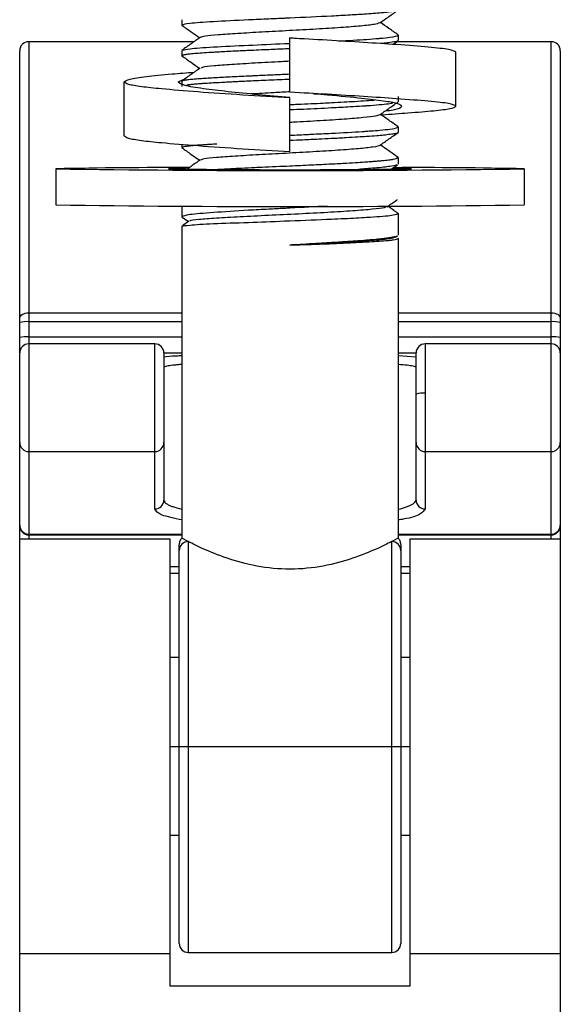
# Model space of a CAD drawing. Header units: millimetres. Extents: x -105 to 136, y -37 to 231.
# Tile 10 of 11: x 66 to 96, y 147 to 202. Entities that reach past the tile are written whole.
import ezdxf

# ---------------------------------------------------------------- set-up
doc = ezdxf.new("R2010")
doc.units = ezdxf.units.MM

msp = doc.modelspace()

# ---------------------------------------------------------------- linework, layer by layer
at = {"color": 7, "linetype": 'Continuous', "lineweight": 25}
for p, q in [((75.044, 201.728), (75.044, 201.428)), ((75.044, 201.428), (75.081, 201.415)), ((81.619, 200.67), (81.044, 200.718)), ((81.044, 197.702), (81.044, 200.718)), ((87.044, 200.878), (87.044, 200.579)), ((75.722, 200.51), (66.544, 200.51)), ((66.544, 200.51), (66.544, 172.891)), ((86.744, 200.358), (87.037, 200.563)), ((95.544, 200.51), (86.962, 200.51)), ((95.544, 172.891), (95.544, 200.51)), ((66.044, 140.037), (66.044, 200.01)), ((75.044, 200.028), (75.044, 199.729)), ((75.044, 199.729), (75.076, 199.716)), ((90.244, 196.928), (90.244, 199.928)), ((96.044, 200.01), (96.044, 140.037)), ((74.844, 198.278), (75.208, 198.448)), ((71.844, 195.278), (71.844, 198.278)), ((75.044, 198.327), (75.044, 198.029)), ((81.044, 194.402), (81.044, 197.418)), ((87.044, 197.476), (87.044, 197.179)), ((87.044, 195.777), (87.002, 195.798)), ((87.044, 195.777), (87.044, 195.478)), ((75.044, 194.796), (75.044, 194.628)), ((75.044, 194.628), (75.104, 194.616)), ((87.044, 194.078), (86.961, 194.099)), ((87.044, 194.078), (87.044, 193.72)), ((86.654, 193.433), (87.008, 193.682)), ((68.044, 193.453), (68.044, 191.453)), ((94.044, 193.453), (94.044, 191.453)), ((75.044, 191.389), (75.044, 190.79)), ((75.044, 190.79), (75.069, 190.769)), ((75.067, 190.765), (75.409, 190.525)), ((87.044, 190.968), (87.044, 189.765)), ((75.044, 190.265), (75.044, 172.953)), ((75.429, 190.539), (75.079, 190.294)), ((86.866, 189.684), (86.914, 189.661)), ((86.904, 189.652), (87.017, 189.732)), ((87.044, 189.59), (87.023, 189.604)), ((87.044, 189.59), (87.044, 172.953)), ((66.544, 185.462), (75.044, 185.462)), ((87.044, 185.462), (95.544, 185.462)), ((75.044, 184.966), (66.544, 184.966)), ((95.544, 184.966), (87.044, 184.966)), ((66.544, 184.126), (75.044, 184.126)), ((73.544, 183.732), (66.544, 183.732)), ((73.544, 174.575), (73.544, 183.732)), ((87.044, 184.126), (95.544, 184.126)), ((95.544, 183.732), (88.544, 183.732)), ((88.544, 183.732), (88.544, 174.575)), ((74.044, 183.232), (74.044, 175.07)), ((75.044, 183.214), (74.044, 183.214)), ((88.044, 183.214), (87.044, 183.214)), ((88.044, 175.07), (88.044, 183.232)), ((87.044, 183.088), (88.044, 183.025)), ((66.544, 177.762), (73.544, 177.762)), ((88.544, 177.762), (95.544, 177.762)), ((74.394, 172.891), (66.044, 172.891)), ((66.544, 173.177), (75.044, 173.177)), ((66.544, 173.129), (75.044, 173.129)), ((74.394, 148.09), (74.394, 172.891)), ((75.394, 172.763), (75.044, 172.953)), ((75.394, 172.763), (75.394, 149.953)), ((87.044, 172.953), (86.694, 172.763)), ((86.694, 149.953), (86.694, 172.763)), ((87.044, 173.177), (95.544, 173.177)), ((87.044, 173.129), (95.544, 173.129)), ((96.044, 172.891), (87.694, 172.891)), ((87.694, 172.891), (87.694, 148.09)), ((74.894, 150.453), (74.894, 172.272)), ((87.194, 172.586), (87.194, 150.453)), ((74.394, 171.387), (74.894, 171.387)), ((87.194, 171.387), (87.694, 171.387)), ((74.394, 171.001), (74.894, 171.001)), ((87.194, 171.001), (87.694, 171.001)), ((74.894, 166.321), (74.394, 166.321)), ((87.694, 166.321), (87.194, 166.321)), ((74.394, 161.391), (74.894, 161.391)), ((75.394, 161.39), (86.694, 161.39)), ((87.194, 161.391), (87.694, 161.391)), ((74.394, 156.468), (74.894, 156.468)), ((87.194, 156.468), (87.694, 156.468)), ((66.044, 149.891), (74.394, 149.891)), ((75.394, 149.953), (86.694, 149.953)), ((87.694, 149.891), (96.044, 149.891)), ((87.694, 148.09), (74.394, 148.09))]:
    msp.add_line(p, q, dxfattribs=at)
at = {"color": 7, "linetype": 'Continuous', "lineweight": 25, "flags": 128}
for points in [[(66.044, 185.17), (66.054, 185.227), (66.082, 185.282), (66.128, 185.333), (66.191, 185.377), (66.266, 185.413), (66.353, 185.44), (66.447, 185.457), (66.544, 185.462)], [(95.544, 185.462), (95.642, 185.457), (95.735, 185.44), (95.822, 185.413), (95.898, 185.377), (95.96, 185.333), (96.006, 185.282), (96.034, 185.227), (96.044, 185.17)]]:
    msp.add_lwpolyline(points, dxfattribs=at)
at = {"color": 7, "linetype": 'Continuous', "lineweight": 25}
for centre, radius, start, end in [((66.544, 200.01), 0.5, 90, 180), ((95.544, 200.01), 0.5, 0, 90), ((74.121, -76.923), 270.444, 89.72382, 91.28751), ((88.036, -73.291), 266.811, 88.7096, 90.26635), ((81.044, 1094.063), 900.704, 269.173013, 270.826987), ((75.223, 171.362), 22.11, 89.867, 92.4081), ((81.044, 664.262), 470.858, 269.17861, 270.82139), ((86.865, 171.353), 22.119, 87.592, 90.1335), ((81.044, 1092.063), 900.704, 269.173013, 270.826987), ((66.42, 183.499), 1.472, 85.1662, 104.7959), ((95.668, 183.499), 1.472, 75.2041, 94.8338), ((66.42, 182.659), 1.472, 85.1662, 104.7959), ((66.544, 183.232), 0.5, 90, 180), ((73.544, 183.232), 0.5, 0, 90), ((88.544, 183.232), 0.5, 90, 180), ((95.668, 182.659), 1.472, 75.2041, 94.8338), ((95.544, 183.232), 0.5, 0, 90), ((88.42, 179.527), 1.472, 85.1662, 104.7959), ((66.542, 178.259), 0.498, 180.2815, 270.2788), ((73.547, 178.259), 0.498, 269.7212, 359.7185), ((88.542, 178.259), 0.498, 180.2815, 270.2788), ((95.547, 178.259), 0.498, 269.7212, 359.7185), ((73.547, 175.072), 0.498, 269.7212, 359.7185), ((88.542, 175.072), 0.498, 180.2815, 270.2788), ((66.542, 173.675), 0.498, 180.2815, 270.2788), ((66.544, 173.629), 0.5, 180, 270), ((95.547, 173.675), 0.498, 269.7212, 359.7185), ((95.544, 173.629), 0.5, 270, 0), ((75.39, 172.267), 0.496, 89.5266, 179.5186), ((86.698, 172.267), 0.496, 0.4814, 90.4734), ((75.269, 183.888), 22.499, 269.045, 270.3183), ((86.819, 183.888), 22.499, 269.6817, 270.955), ((75.394, 150.453), 0.5, 180, 270), ((86.694, 150.453), 0.5, 270, 360)]:
    msp.add_arc(centre, radius, start, end, dxfattribs=at)
for points, knots in [([(87.044, 202.278), (87.044, 202.277), (87.044, 202.275), (87.043, 202.27), (87.028, 202.251), (86.934, 202.214), (86.583, 202.153), (85.983, 202.092), (85.203, 202.036), (84.399, 201.986), (83.015, 201.908), (81.823, 201.857), (81.032, 201.82), (81, 201.819), (80.896, 201.814), (80.513, 201.797), (79.763, 201.762), (78.358, 201.7), (76.701, 201.616), (75.315, 201.523), (75.134, 201.46), (75.044, 201.428)], [0, 0, 0, 0, 0.0020791, 0.0057983, 0.0181565, 0.062521, 0.1253325, 0.2107742, 0.2504815, 0.3132388, 0.3757241, 0.50043, 0.5010422, 0.5020967, 0.5055325, 0.5177109, 0.5632598, 0.6259152, 0.7506915, 0.8753688, 1, 1, 1, 1]), ([(86.025, 201.552), (86.193, 201.67), (86.53, 201.906), (86.866, 202.142), (87.035, 202.261)], [0, 0, 0, 0, 0.499932, 1, 1, 1, 1]), ([(75.045, 201.421), (75.214, 201.303), (75.543, 201.072), (75.872, 200.841), (76.033, 200.728)], [0, 0, 0, 0, 0.511865, 1, 1, 1, 1]), ([(86.011, 201.552), (85.938, 201.524), (85.787, 201.466), (85.018, 201.379), (83.9, 201.291), (82.517, 201.205), (80.998, 201.122), (79.484, 201.041), (78.113, 200.963), (77.014, 200.887), (76.268, 200.814), (76.134, 200.767), (76.07, 200.744)], [0, 0, 0, 0, 0.0942086, 0.1956166, 0.2970399, 0.3984491, 0.4998714, 0.6012818, 0.7027033, 0.8041148, 0.9055353, 1, 1, 1, 1]), ([(87.037, 200.894), (86.868, 201.012), (86.543, 201.24), (86.218, 201.468), (86.062, 201.578)], [0, 0, 0, 0, 0.518336, 1, 1, 1, 1]), ([(76.056, 200.744), (75.887, 200.626), (75.551, 200.39), (75.214, 200.154), (75.045, 200.035)], [0, 0, 0, 0, 0.499931, 1, 1, 1, 1]), ([(90.244, 199.928), (90.165, 199.978), (90.01, 200.076), (88.807, 200.202), (87.135, 200.334), (85.165, 200.467), (83.145, 200.59), (81.736, 200.665), (81.044, 200.702)], [0, 0, 0, 0, 0.1895193, 0.3716017, 0.5574206, 0.7073728, 0.8562011, 1, 1, 1, 1]), ([(83.737, 200.551), (84.287, 200.58), (85.144, 200.626), (85.786, 200.678), (86.229, 200.717), (86.756, 200.77), (87.02, 200.831), (87.044, 200.872), (87.044, 200.877), (87.044, 200.878)], [0, 0, 0, 0, 0.284055, 0.442158, 0.463738, 0.642405, 0.949654, 0.994759, 1, 1, 1, 1]), ([(87.044, 200.878), (87.044, 200.878), (87.044, 200.88), (87.042, 200.886), (87.042, 200.892), (87.027, 200.898), (87.023, 200.899)], [0, 0, 0, 0, 0.0888054, 0.2508064, 0.7943654, 1, 1, 1, 1]), ([(81.044, 200.12), (81.044, 200.12), (80.882, 200.113), (80.575, 200.099), (80.095, 200.077), (79.583, 200.055), (79.151, 200.035), (78.876, 200.023), (78.782, 200.019), (78.757, 200.018), (78.628, 200.012), (78.369, 200), (77.961, 199.98), (77.536, 199.958), (77.142, 199.936), (76.714, 199.912), (76.276, 199.886), (75.837, 199.855), (75.51, 199.825), (75.305, 199.8), (75.206, 199.784), (75.142, 199.771), (75.092, 199.759), (75.052, 199.744), (75.047, 199.734), (75.044, 199.729)], [0, 0, 0, 0, 0.0000391, 0.0516474, 0.097603, 0.1538562, 0.2175642, 0.2412385, 0.247432, 0.2496079, 0.2498628, 0.2919964, 0.3399638, 0.397668, 0.4532794, 0.4997769, 0.5832755, 0.6641828, 0.749772, 0.8171267, 0.859917, 0.8747891, 0.9165258, 0.9582628, 1, 1, 1, 1]), ([(75.111, 200.041), (75.192, 200.067), (75.367, 200.123), (76.707, 200.216), (78.6, 200.31), (80.136, 200.378), (80.91, 200.412), (81.011, 200.417), (81.037, 200.418), (81.044, 200.418)], [0, 0, 0, 0, 0.221355, 0.480774, 0.740374, 0.966384, 0.991228, 0.997748, 1, 1, 1, 1]), ([(87.01, 200.558), (86.998, 200.548), (86.96, 200.516), (86.679, 200.469), (86.34, 200.428), (86.128, 200.41), (86.058, 200.404)], [0, 0, 0, 0, 0.198335, 0.63765, 0.880873, 1, 1, 1, 1]), ([(75.047, 199.721), (75.215, 199.603), (75.544, 199.372), (75.873, 199.141), (76.034, 199.028)], [0, 0, 0, 0, 0.512051, 1, 1, 1, 1]), ([(76.058, 199.045), (75.889, 198.927), (75.552, 198.69), (75.216, 198.454), (75.047, 198.336)], [0, 0, 0, 0, 0.499927, 1, 1, 1, 1]), ([(81.044, 199.425), (80.887, 199.417), (80.227, 199.381), (79.08, 199.319), (77.766, 199.242), (76.775, 199.166), (76.179, 199.101), (76.129, 199.06), (76.11, 199.045)], [0, 0, 0, 0, 0.063114, 0.265078, 0.467057, 0.669018, 0.870999, 1, 1, 1, 1]), ([(71.844, 198.278), (71.906, 198.331), (72.029, 198.437), (73.005, 198.579), (74.238, 198.701), (75.308, 198.783), (75.731, 198.816)], [0, 0, 0, 0, 0.2806719, 0.5517172, 0.8227625, 1, 1, 1, 1]), ([(75.078, 198.341), (75.093, 198.352), (75.111, 198.366), (75.201, 198.382), (75.297, 198.398), (75.481, 198.42), (75.761, 198.445), (76.067, 198.469), (76.398, 198.492), (76.926, 198.525), (77.689, 198.565), (78.385, 198.597), (78.748, 198.614), (78.748, 198.614), (78.748, 198.614), (78.748, 198.614), (78.748, 198.614), (78.748, 198.614), (78.748, 198.614), (78.749, 198.614), (78.75, 198.614), (78.753, 198.615), (78.762, 198.615), (78.79, 198.616), (78.886, 198.621), (79.244, 198.638), (79.707, 198.659), (80.232, 198.683), (80.622, 198.7), (80.899, 198.712), (81.043, 198.719), (81.044, 198.719)], [0, 0, 0, 0, 0.091086, 0.110548, 0.138733, 0.221225, 0.297448, 0.350695, 0.415809, 0.480922, 0.610321, 0.740194, 0.740197, 0.740199, 0.740202, 0.740208, 0.740219, 0.740238, 0.740274, 0.740344, 0.740481, 0.740769, 0.741423, 0.743571, 0.750627, 0.775772, 0.870133, 0.908709, 0.951921, 0.999768, 1, 1, 1, 1]), ([(81.044, 198.42), (81.044, 198.42), (80.847, 198.411), (80.453, 198.394), (79.87, 198.368), (79.297, 198.343), (78.774, 198.318), (78.34, 198.297), (78.007, 198.281), (77.812, 198.271), (77.71, 198.266), (77.671, 198.264), (77.578, 198.259), (77.269, 198.244), (76.826, 198.22), (76.377, 198.193), (76.03, 198.169), (75.744, 198.145), (75.55, 198.127), (75.426, 198.113), (75.362, 198.106), (75.333, 198.102), (75.325, 198.101)], [0, 0, 0, 0, 0.000215, 0.077775, 0.155339, 0.232905, 0.310474, 0.374551, 0.421687, 0.460614, 0.465115, 0.470111, 0.479233, 0.509855, 0.620528, 0.710565, 0.775456, 0.852978, 0.930498, 0.95366, 0.987288, 1, 1, 1, 1]), ([(81.044, 197.402), (80.158, 197.45), (78.355, 197.549), (75.874, 197.72), (73.988, 197.879), (72.742, 198.008), (71.989, 198.138), (71.893, 198.231), (71.844, 198.278)], [0, 0, 0, 0, 0.183804, 0.374037, 0.562473, 0.704929, 0.850455, 1, 1, 1, 1]), ([(81.044, 197.418), (80.447, 197.467), (79.232, 197.565), (77.557, 197.734), (76.125, 197.911), (75.062, 198.075), (74.918, 198.209), (74.844, 198.278)], [0, 0, 0, 0, 0.1840005, 0.37449, 0.5631647, 0.7772988, 1, 1, 1, 1]), ([(81.044, 197.725), (80.743, 197.709), (79.991, 197.668), (79.298, 197.63), (78.883, 197.607)], [0, 0, 0, 0, 0.400042, 1, 1, 1, 1]), ([(90.244, 196.928), (90.165, 196.978), (90.01, 197.076), (88.807, 197.202), (87.135, 197.334), (85.165, 197.467), (83.145, 197.59), (81.736, 197.665), (81.044, 197.702)], [0, 0, 0, 0, 0.189519, 0.371602, 0.557421, 0.707373, 0.856201, 1, 1, 1, 1]), ([(82.32, 197.634), (82.474, 197.624), (82.739, 197.607), (82.771, 197.599), (82.784, 197.596)], [0, 0, 0, 0, 0.582293, 1, 1, 1, 1]), ([(87.244, 196.928), (87.191, 196.979), (87.086, 197.081), (86.277, 197.212), (84.984, 197.365), (83.607, 197.506), (82.639, 197.586), (82.394, 197.606)], [0, 0, 0, 0, 0.220987, 0.433234, 0.649872, 0.911213, 1, 1, 1, 1]), ([(81.044, 197.019), (81.044, 197.02), (81.103, 197.022), (81.247, 197.029), (81.639, 197.046), (82.2, 197.071), (82.823, 197.101), (83.438, 197.132), (84.027, 197.164), (84.686, 197.202), (85.237, 197.237), (85.595, 197.262), (85.719, 197.272), (85.721, 197.273)], [0, 0, 0, 0, 0.000185, 0.033046, 0.080568, 0.21952, 0.349035, 0.439757, 0.585712, 0.715762, 0.878864, 0.997959, 1, 1, 1, 1]), ([(86.733, 197.085), (86.688, 197.077), (86.462, 197.035), (85.905, 196.987), (85.372, 196.948), (85.285, 196.942), (85.252, 196.939), (85.171, 196.934), (84.893, 196.916), (84.299, 196.88), (83.229, 196.823), (82.079, 196.766), (81.292, 196.732), (81.045, 196.721), (81.044, 196.721)], [0, 0, 0, 0, 0.066587, 0.333636, 0.372791, 0.377184, 0.38229, 0.391497, 0.422212, 0.532769, 0.688599, 0.901229, 0.99967, 1, 1, 1, 1]), ([(86.024, 196.451), (86.192, 196.569), (86.529, 196.806), (86.865, 197.042), (87.034, 197.16)], [0, 0, 0, 0, 0.499933, 1, 1, 1, 1]), ([(86.151, 196.458), (86.647, 196.492), (87.792, 196.571), (89.085, 196.679), (90.059, 196.796), (90.182, 196.883), (90.244, 196.928)], [0, 0, 0, 0, 0.20118, 0.464338, 0.727496, 1, 1, 1, 1]), ([(86.335, 196.67), (86.488, 196.689), (87.13, 196.771), (87.195, 196.86), (87.244, 196.928)], [0, 0, 0, 0, 0.2397676, 1, 1, 1, 1]), ([(85.983, 196.452), (85.939, 196.429), (85.839, 196.375), (85.158, 196.293), (84.097, 196.205), (82.745, 196.119), (81.671, 196.059), (81.108, 196.029), (81.044, 196.025)], [0, 0, 0, 0, 0.156119, 0.360618, 0.56505, 0.769549, 0.973982, 1, 1, 1, 1]), ([(87.035, 195.794), (86.867, 195.912), (86.542, 196.14), (86.217, 196.368), (86.061, 196.477)], [0, 0, 0, 0, 0.5187928, 1, 1, 1, 1]), ([(81.044, 195.319), (81.044, 195.319), (81.383, 195.334), (81.784, 195.353), (82.554, 195.389), (83.624, 195.439), (84.63, 195.497), (85.199, 195.536), (85.286, 195.542), (85.32, 195.544), (85.399, 195.55), (85.658, 195.568), (86.118, 195.604), (86.688, 195.664), (87.005, 195.726), (87.035, 195.765), (87.044, 195.777)], [0, 0, 0, 0, 0.000095, 0.110203, 0.125188, 0.250104, 0.464559, 0.495913, 0.499491, 0.503585, 0.510994, 0.535759, 0.625009, 0.7498, 0.920607, 1, 1, 1, 1]), ([(81.044, 194.402), (80.158, 194.45), (78.355, 194.549), (75.874, 194.72), (73.988, 194.879), (72.742, 195.008), (71.989, 195.138), (71.893, 195.231), (71.844, 195.278)], [0, 0, 0, 0, 0.1838038, 0.3740372, 0.5624731, 0.7049291, 0.8504554, 1, 1, 1, 1]), ([(87.03, 195.458), (87.029, 195.457), (87.02, 195.444), (86.943, 195.42), (86.785, 195.388), (86.558, 195.355), (86.268, 195.321), (85.835, 195.282), (85.352, 195.246), (84.782, 195.21), (84.138, 195.171), (83.404, 195.131), (82.59, 195.091), (81.818, 195.056), (81.28, 195.032), (81.044, 195.021)], [0, 0, 0, 0, 0.003455, 0.086511, 0.163132, 0.216682, 0.303927, 0.381326, 0.477901, 0.548729, 0.635842, 0.739224, 0.821301, 0.921443, 1, 1, 1, 1]), ([(86.028, 194.754), (86.197, 194.872), (86.533, 195.109), (86.87, 195.345), (87.039, 195.463)], [0, 0, 0, 0, 0.499926, 1, 1, 1, 1]), ([(76.975, 194.827), (76.916, 194.824), (76.73, 194.814), (76.481, 194.798), (76.178, 194.778), (75.89, 194.757), (75.676, 194.74), (75.555, 194.728), (75.515, 194.724), (75.505, 194.723), (75.432, 194.716), (75.298, 194.7), (75.145, 194.675), (75.057, 194.65), (75.048, 194.634), (75.044, 194.628)], [0, 0, 0, 0, 0.0456272, 0.1442901, 0.2321991, 0.3393911, 0.4605074, 0.5057878, 0.5177809, 0.522117, 0.522675, 0.6323502, 0.7618775, 0.9008337, 1, 1, 1, 1]), ([(75.044, 194.622), (75.212, 194.504), (75.542, 194.272), (75.871, 194.041), (76.032, 193.928)], [0, 0, 0, 0, 0.511326, 1, 1, 1, 1]), ([(86.012, 194.754), (86.015, 194.752), (86.047, 194.72), (85.677, 194.657), (84.91, 194.568), (83.734, 194.48), (82.331, 194.395), (80.804, 194.312), (79.301, 194.232), (77.956, 194.154), (76.901, 194.078), (76.228, 194.008), (76.134, 193.964), (76.092, 193.944)], [0, 0, 0, 0, 0.007351, 0.108614, 0.209857, 0.311119, 0.412363, 0.513625, 0.61487, 0.716131, 0.817377, 0.918637, 1, 1, 1, 1]), ([(87.037, 194.094), (86.868, 194.212), (86.543, 194.44), (86.218, 194.668), (86.062, 194.778)], [0, 0, 0, 0, 0.518327, 1, 1, 1, 1]), ([(76.943, 193.424), (77.06, 193.43), (77.317, 193.444), (77.793, 193.469), (78.388, 193.498), (78.974, 193.526), (79.609, 193.555), (80.257, 193.583), (81.173, 193.623), (82.221, 193.673), (83.279, 193.725), (84.145, 193.769), (84.788, 193.807), (85.24, 193.837), (85.551, 193.86), (85.8, 193.88), (86.027, 193.899), (86.243, 193.919), (86.429, 193.938), (86.615, 193.96), (86.792, 193.987), (86.949, 194.02), (87.033, 194.051), (87.041, 194.071), (87.044, 194.078)], [0, 0, 0, 0, 0.034475, 0.075593, 0.124941, 0.182324, 0.211659, 0.267877, 0.324097, 0.40868, 0.493015, 0.560576, 0.616936, 0.662085, 0.691166, 0.714905, 0.74635, 0.774601, 0.802852, 0.831104, 0.871402, 0.915398, 0.969299, 1, 1, 1, 1]), ([(76.056, 193.945), (75.887, 193.826), (75.645, 193.656), (75.403, 193.486), (75.329, 193.434)], [0, 0, 0, 0, 0.694719, 1, 1, 1, 1]), ([(87, 193.693), (86.985, 193.681), (86.945, 193.646), (86.664, 193.595), (86.239, 193.539), (85.791, 193.497), (85.313, 193.457), (84.993, 193.434), (84.841, 193.423)], [0, 0, 0, 0, 0.135, 0.388825, 0.551279, 0.739675, 0.876195, 1, 1, 1, 1]), ([(83.104, 191.382), (82.424, 191.344), (81.731, 191.306), (80.995, 191.267), (80.882, 191.261), (80.502, 191.242), (79.757, 191.204), (78.359, 191.13), (76.703, 191.019), (75.315, 190.913), (75.134, 190.831), (75.044, 190.79)], [0, 0, 0, 0, 0.1830783, 0.1863551, 0.1923639, 0.2125761, 0.2857264, 0.3879663, 0.5918498, 0.7958966, 1, 1, 1, 1]), ([(86.382, 191.35), (86.362, 191.332), (86.308, 191.284), (85.667, 191.205), (84.587, 191.116), (83.149, 191.029), (81.519, 190.945), (79.832, 190.863), (78.246, 190.785), (76.885, 190.708), (75.947, 190.634), (75.458, 190.578), (75.48, 190.546), (75.486, 190.539)], [0, 0, 0, 0, 0.059119, 0.158755, 0.258701, 0.358902, 0.459434, 0.560271, 0.661561, 0.76321, 0.865363, 0.967966, 1, 1, 1, 1]), ([(86.44, 191.35), (86.609, 191.468), (86.796, 191.6), (86.984, 191.732), (87.003, 191.745)], [0, 0, 0, 0, 0.897687, 1, 1, 1, 1]), ([(87.029, 190.988), (87.001, 191.007), (86.817, 191.136), (86.633, 191.265), (86.476, 191.375)], [0, 0, 0, 0, 0.148101, 1, 1, 1, 1]), ([(75.044, 190.265), (75.134, 190.287), (75.315, 190.33), (76.704, 190.414), (78.598, 190.475), (80.128, 190.535), (80.906, 190.564), (81.011, 190.568), (81.82, 190.599), (83.154, 190.65), (84.519, 190.719), (85.404, 190.767), (86.061, 190.812), (86.827, 190.883), (86.957, 190.934), (87.044, 190.968)], [0, 0, 0, 0, 0.1249262, 0.2497405, 0.3744852, 0.4827932, 0.494808, 0.4990095, 0.4994938, 0.6242596, 0.709707, 0.7496373, 0.8123831, 0.8751744, 1, 1, 1, 1]), ([(87.044, 190.968), (87.044, 190.969), (87.044, 190.97), (87.042, 190.975), (87.043, 190.981), (87.03, 190.985), (87.027, 190.986)], [0, 0, 0, 0, 0.0874674, 0.25715, 0.8431292, 1, 1, 1, 1]), ([(87.014, 189.736), (87.01, 189.732), (86.992, 189.71), (86.862, 189.677), (86.589, 189.626), (86.212, 189.575), (85.729, 189.524), (85.235, 189.48), (84.636, 189.436), (83.976, 189.393), (83.357, 189.355), (82.777, 189.32), (82.128, 189.281), (81.533, 189.247), (81.171, 189.227), (81.044, 189.22)], [0, 0, 0, 0, 0.025212, 0.126769, 0.193752, 0.320749, 0.405802, 0.471025, 0.568176, 0.671399, 0.732881, 0.79856, 0.878484, 0.957159, 1, 1, 1, 1]), ([(86.882, 189.653), (86.808, 189.625), (86.653, 189.567), (85.787, 189.478), (84.489, 189.389), (82.854, 189.303), (81.648, 189.247), (81.044, 189.22)], [0, 0, 0, 0, 0.183195, 0.386172, 0.589847, 0.794377, 1, 1, 1, 1]), ([(81.044, 189.22), (81.288, 189.228), (81.836, 189.247), (82.57, 189.273), (83.406, 189.305), (84.148, 189.338), (84.819, 189.372), (85.364, 189.402), (85.887, 189.432), (86.302, 189.462), (86.594, 189.489), (86.802, 189.514), (86.96, 189.544), (87.035, 189.57), (87.042, 189.585), (87.044, 189.59)], [0, 0, 0, 0, 0.077546, 0.174582, 0.237438, 0.357944, 0.43762, 0.500675, 0.591736, 0.691464, 0.747685, 0.809788, 0.885426, 0.960822, 1, 1, 1, 1]), ([(74.044, 183.022), (74.223, 183.042), (74.447, 183.067), (74.944, 183.085), (75.044, 183.089)], [0, 0, 0, 0, 0.799183, 1, 1, 1, 1]), ([(75.044, 182.592), (75.022, 182.59), (74.91, 182.583), (74.737, 182.568), (74.451, 182.54), (74.131, 182.494), (74.076, 182.456), (74.044, 182.434)], [0, 0, 0, 0, 0.0329218, 0.1654338, 0.3023766, 0.593674, 1, 1, 1, 1]), ([(88.044, 182.434), (88.035, 182.446), (88.017, 182.468), (87.894, 182.499), (87.735, 182.525), (87.497, 182.556), (87.229, 182.576), (87.044, 182.589)], [0, 0, 0, 0, 0.220703, 0.412195, 0.574466, 0.707505, 1, 1, 1, 1]), ([(74.044, 175.07), (74.053, 175.03), (74.071, 174.957), (74.195, 174.856), (74.353, 174.773), (74.591, 174.673), (74.859, 174.608), (75.044, 174.563)], [0, 0, 0, 0, 0.2205686, 0.4119749, 0.5742073, 0.7072564, 1, 1, 1, 1]), ([(87.044, 174.555), (87.066, 174.56), (87.178, 174.585), (87.351, 174.634), (87.637, 174.726), (87.957, 174.871), (88.012, 174.996), (88.044, 175.07)], [0, 0, 0, 0, 0.032965, 0.165597, 0.302609, 0.593885, 1, 1, 1, 1]), ([(75.044, 173.962), (74.621, 174.05), (73.735, 174.236), (73.61, 174.458), (73.544, 174.575)], [0, 0, 0, 0, 0.478131, 1, 1, 1, 1]), ([(88.544, 174.575), (88.48, 174.479), (88.347, 174.28), (87.75, 174.065), (87.143, 173.975), (87.044, 173.96)], [0, 0, 0, 0, 0.437696, 0.90877, 1, 1, 1, 1]), ([(75.044, 172.953), (75.022, 172.929), (74.977, 172.88), (74.93, 172.791), (74.9, 172.695), (74.896, 172.629), (74.894, 172.596)], [0, 0, 0, 0, 0.2475465, 0.5000416, 0.7525156, 1, 1, 1, 1]), ([(86.694, 172.763), (86.434, 172.633), (85.915, 172.371), (84.572, 171.82), (82.932, 171.361), (81.049, 171.166), (79.162, 171.359), (77.516, 171.82), (76.172, 172.372), (75.653, 172.633), (75.394, 172.763)], [0, 0, 0, 0, 0.1251288, 0.2502519, 0.3749173, 0.4995113, 0.6245884, 0.7499483, 0.8751164, 1, 1, 1, 1]), ([(87.194, 172.596), (87.192, 172.629), (87.188, 172.695), (87.158, 172.791), (87.111, 172.88), (87.066, 172.929), (87.044, 172.953)], [0, 0, 0, 0, 0.247403, 0.499796, 0.752291, 1, 1, 1, 1]), ([(74.894, 172.272), (74.894, 172.361), (74.894, 172.538), (74.894, 172.572), (74.894, 172.589)], [0, 0, 0, 0, 0.503217, 1, 1, 1, 1])]:
    msp.add_open_spline(points, degree=3, knots=knots, dxfattribs=at)

doc.saveas('drawing.dxf')
